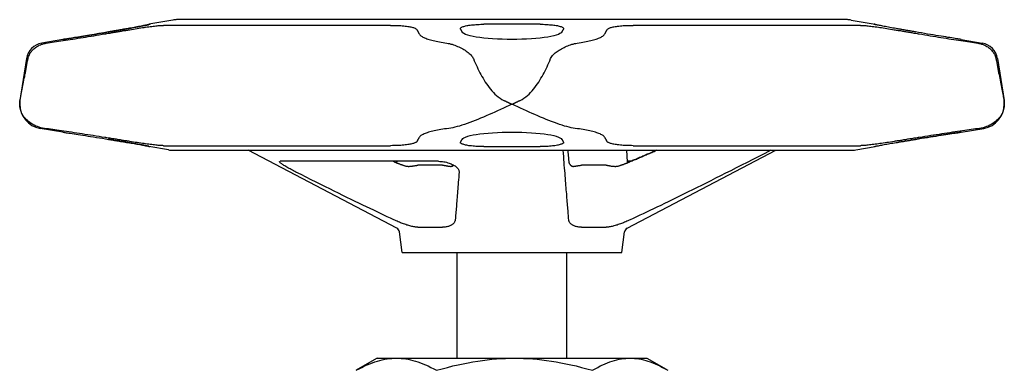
# Model space of a CAD drawing. Header units: millimetres. Extents: x 93 to 4188, y 32 to 529.
# Tile 3 of 9: x 282 to 382, y 326 to 362. Entities that reach past the tile are written whole.
import ezdxf

# ---------------------------------------------------------------- set-up
doc = ezdxf.new("R2010")
doc.units = ezdxf.units.MM
doc.layers.add('DETAIL', color=2, linetype='Continuous')

msp = doc.modelspace()

# ---------------------------------------------------------------- linework, layer by layer
at = {"layer": 'DETAIL'}
for p, q in [((297.61, 361.9), (295.17, 361.47)), ((295.28, 361.47), (295.17, 361.47)), ((295.17, 361.44), (295.17, 361.47)), ((319.81, 361.36), (296.66, 361.36)), ((366.33, 361.94), (298.01, 361.94)), ((335.05, 361.47), (329.29, 361.47)), ((367.68, 361.36), (344.53, 361.36)), ((366.73, 361.9), (369.17, 361.47)), ((369.17, 361.47), (369.06, 361.47)), ((369.17, 361.44), (369.17, 361.47)), ((286.42, 359.93), (284.26, 359.55)), ((377.92, 359.93), (380.08, 359.55)), ((282.71, 357.97), (282.05, 353.72)), ((381.63, 357.97), (382.29, 353.72)), ((282.02, 353.34), (282.02, 353.34)), ((282.02, 353.34), (282.02, 353.34)), ((282.02, 353.34), (282.02, 353.34)), ((286.42, 350.48), (284.11, 350.87)), ((377.92, 350.48), (380.23, 350.87)), ((295.17, 349.01), (295.17, 349.05)), ((296.66, 349.11), (319.81, 349.11)), ((344.53, 349.11), (367.68, 349.11)), ((369.17, 349.01), (369.17, 349.05)), ((295.17, 349.01), (295.28, 349.01)), ((297.17, 348.68), (295.17, 349.01)), ((297.68, 348.64), (366.66, 348.64)), ((320.44, 340.71), (305.28, 348.64)), ((329.29, 349.01), (335.05, 349.01)), ((343.84, 348.64), (343.9, 347.48)), ((343.9, 340.71), (359.06, 348.64)), ((367.18, 348.68), (369.17, 349.01)), ((369.06, 349.01), (369.17, 349.01)), ((324.7, 347.52), (308.57, 347.52)), ((320.06, 347.52), (320.13, 347.49)), ((320.44, 347.52), (320.44, 347.48)), ((325.09, 347.11), (322.58, 347.11)), ((341.76, 347.11), (339.25, 347.11)), ((344.28, 347.52), (343.9, 347.52)), ((325.93, 347), (325.93, 347)), ((342.69, 347), (342.69, 347)), ((320.98, 338.24), (320.71, 340.33)), ((322.58, 340.81), (325.09, 340.81)), ((339.25, 340.81), (341.76, 340.81)), ((343.36, 338.24), (343.63, 340.33)), ((320.98, 338.24), (343.36, 338.24)), ((326.57, 327.47), (326.57, 338.24)), ((337.77, 327.47), (337.77, 338.24)), ((318.42, 327.47), (316.46, 326.34)), ((318.42, 327.47), (345.92, 327.47)), ((345.92, 327.47), (347.88, 326.34))]:
    msp.add_line(p, q, dxfattribs=at)
at = {"layer": 'DETAIL', "flags": 128}
for points in [[(295.28, 361.47), (295.29, 361.47), (295.28, 361.47), (295.27, 361.46), (295.24, 361.45), (295.2, 361.44), (295.15, 361.43), (295.08, 361.42), (295.01, 361.4), (294.93, 361.39), (294.84, 361.37), (294.74, 361.35), (294.63, 361.33), (294.52, 361.3), (294.39, 361.28), (294.26, 361.25), (294.12, 361.23), (293.97, 361.2), (293.82, 361.17), (293.67, 361.14), (293.52, 361.12), (293.37, 361.09), (293.21, 361.06), (293.06, 361.04), (292.9, 361.01)], [(292.9, 361.01), (293.02, 361.03), (293.14, 361.05), (293.26, 361.07), (293.38, 361.09), (293.49, 361.11), (293.61, 361.13), (293.73, 361.16), (293.84, 361.18), (293.96, 361.2), (294.07, 361.22), (294.18, 361.24), (294.28, 361.26), (294.39, 361.28), (294.48, 361.3), (294.58, 361.31), (294.66, 361.33), (294.75, 361.35), (294.82, 361.36), (294.89, 361.38), (294.96, 361.39), (295.02, 361.4), (295.08, 361.42), (295.13, 361.43), (295.17, 361.44)], [(293.23, 360.92), (293.42, 360.95), (293.61, 360.98), (293.8, 361.01), (293.99, 361.04), (294.17, 361.07), (294.35, 361.1), (294.52, 361.13), (294.69, 361.15), (294.85, 361.17), (295.01, 361.2), (295.17, 361.22), (295.32, 361.24), (295.47, 361.26), (295.62, 361.28), (295.76, 361.29), (295.89, 361.31), (296.01, 361.32), (296.13, 361.33), (296.24, 361.34), (296.34, 361.35), (296.44, 361.36), (296.52, 361.36), (296.59, 361.36), (296.66, 361.36)], [(319.81, 361.36), (319.99, 361.36), (320.16, 361.36), (320.33, 361.36), (320.5, 361.35), (320.67, 361.34), (320.83, 361.33), (320.99, 361.32), (321.14, 361.31), (321.28, 361.29), (321.42, 361.28), (321.55, 361.26), (321.67, 361.24), (321.78, 361.22), (321.88, 361.2), (321.98, 361.17), (322.07, 361.15), (322.15, 361.13), (322.22, 361.1), (322.29, 361.07), (322.34, 361.04), (322.39, 361.01), (322.43, 360.98), (322.46, 360.95), (322.49, 360.92)], [(326.93, 361.01), (326.92, 361.04), (326.93, 361.06), (326.94, 361.09), (326.96, 361.12), (327, 361.14), (327.05, 361.17), (327.11, 361.2), (327.18, 361.23), (327.26, 361.25), (327.35, 361.28), (327.45, 361.3), (327.56, 361.33), (327.67, 361.35), (327.79, 361.37), (327.92, 361.39), (328.05, 361.4), (328.2, 361.42), (328.34, 361.43), (328.5, 361.44), (328.66, 361.45), (328.82, 361.46), (328.98, 361.47), (329.14, 361.47), (329.29, 361.47)], [(335.05, 361.47), (335.2, 361.47), (335.36, 361.47), (335.52, 361.46), (335.68, 361.45), (335.84, 361.44), (336, 361.43), (336.15, 361.42), (336.29, 361.4), (336.43, 361.39), (336.55, 361.37), (336.67, 361.35), (336.79, 361.33), (336.89, 361.3), (336.99, 361.28), (337.08, 361.25), (337.17, 361.23), (337.23, 361.2), (337.29, 361.17), (337.34, 361.14), (337.38, 361.12), (337.4, 361.09), (337.42, 361.06), (337.42, 361.04), (337.41, 361.01)], [(341.86, 360.92), (341.88, 360.95), (341.91, 360.98), (341.95, 361.01), (342, 361.04), (342.06, 361.07), (342.12, 361.1), (342.2, 361.13), (342.28, 361.15), (342.36, 361.17), (342.46, 361.2), (342.56, 361.22), (342.67, 361.24), (342.8, 361.26), (342.92, 361.28), (343.06, 361.29), (343.21, 361.31), (343.36, 361.32), (343.51, 361.33), (343.67, 361.34), (343.84, 361.35), (344.01, 361.36), (344.18, 361.36), (344.35, 361.36), (344.53, 361.36)], [(367.68, 361.36), (367.75, 361.36), (367.82, 361.36), (367.91, 361.36), (368, 361.35), (368.1, 361.34), (368.21, 361.33), (368.33, 361.32), (368.45, 361.31), (368.58, 361.29), (368.72, 361.28), (368.87, 361.26), (369.02, 361.24), (369.17, 361.22), (369.33, 361.2), (369.49, 361.17), (369.65, 361.15), (369.82, 361.13), (369.99, 361.1), (370.17, 361.07), (370.35, 361.04), (370.54, 361.01), (370.73, 360.98), (370.92, 360.95), (371.11, 360.92)], [(371.44, 361.01), (371.29, 361.04), (371.13, 361.06), (370.98, 361.09), (370.82, 361.12), (370.67, 361.14), (370.52, 361.17), (370.37, 361.2), (370.23, 361.23), (370.09, 361.25), (369.95, 361.28), (369.83, 361.3), (369.71, 361.33), (369.6, 361.35), (369.5, 361.37), (369.41, 361.39), (369.33, 361.4), (369.26, 361.42), (369.19, 361.43), (369.14, 361.44), (369.1, 361.45), (369.07, 361.46), (369.06, 361.47), (369.05, 361.47), (369.06, 361.47)], [(284.72, 359.55), (284.92, 359.58), (285.13, 359.61), (285.33, 359.64), (285.54, 359.67), (285.76, 359.7), (285.98, 359.74), (286.21, 359.77), (286.44, 359.81), (286.68, 359.84), (286.92, 359.88), (287.17, 359.92), (287.42, 359.96), (287.68, 360), (287.94, 360.04), (288.2, 360.08), (288.47, 360.13), (288.74, 360.17), (289.01, 360.22), (289.29, 360.26), (289.57, 360.31), (289.85, 360.35), (290.13, 360.4), (290.41, 360.45), (290.69, 360.49)], [(291.08, 360.69), (290.58, 360.61), (290.08, 360.52), (289.6, 360.44), (289.14, 360.37), (288.71, 360.29), (288.31, 360.23), (287.95, 360.17), (287.61, 360.12), (287.31, 360.07), (287.04, 360.03), (286.82, 359.99), (286.64, 359.96), (286.52, 359.94), (286.45, 359.93), (286.42, 359.93), (286.45, 359.93), (286.52, 359.94), (286.64, 359.96), (286.82, 359.99), (287.04, 360.03), (287.31, 360.07), (287.61, 360.12), (287.95, 360.17), (288.31, 360.23), (288.71, 360.29), (289.14, 360.37), (289.6, 360.44), (290.08, 360.52), (290.58, 360.61), (291.08, 360.69)], [(290.69, 360.49), (290.8, 360.51), (290.91, 360.53), (291.02, 360.55), (291.13, 360.57), (291.23, 360.58), (291.34, 360.6), (291.45, 360.62), (291.55, 360.64), (291.66, 360.66), (291.77, 360.67), (291.87, 360.69), (291.98, 360.71), (292.09, 360.73), (292.19, 360.74), (292.3, 360.76), (292.4, 360.78), (292.5, 360.8), (292.61, 360.82), (292.71, 360.83), (292.82, 360.85), (292.92, 360.87), (293.02, 360.88), (293.13, 360.9), (293.23, 360.92)], [(291.08, 360.69), (291.15, 360.71), (291.23, 360.72), (291.31, 360.73), (291.39, 360.75), (291.46, 360.76), (291.54, 360.77), (291.62, 360.79), (291.69, 360.8), (291.77, 360.81), (291.84, 360.83), (291.92, 360.84), (292, 360.85), (292.07, 360.87), (292.15, 360.88), (292.22, 360.89), (292.3, 360.91), (292.37, 360.92), (292.45, 360.93), (292.52, 360.94), (292.6, 360.96), (292.67, 360.97), (292.75, 360.98), (292.82, 361), (292.9, 361.01)], [(292.9, 361.01), (292.82, 361), (292.75, 360.98), (292.67, 360.97), (292.6, 360.96), (292.52, 360.94), (292.45, 360.93), (292.37, 360.92), (292.3, 360.91), (292.22, 360.89), (292.15, 360.88), (292.07, 360.87), (292, 360.85), (291.92, 360.84), (291.84, 360.83), (291.77, 360.81), (291.69, 360.8), (291.62, 360.79), (291.54, 360.77), (291.46, 360.76), (291.39, 360.75), (291.31, 360.73), (291.23, 360.72), (291.15, 360.71), (291.08, 360.69)], [(322.49, 360.92), (322.49, 360.9), (322.5, 360.88), (322.51, 360.87), (322.52, 360.85), (322.53, 360.83), (322.54, 360.82), (322.55, 360.8), (322.56, 360.78), (322.57, 360.76), (322.58, 360.74), (322.59, 360.73), (322.59, 360.71), (322.6, 360.69), (322.61, 360.67), (322.62, 360.66), (322.63, 360.64), (322.64, 360.62), (322.65, 360.6), (322.66, 360.58), (322.67, 360.57), (322.68, 360.55), (322.69, 360.53), (322.7, 360.51), (322.71, 360.49)], [(322.71, 360.49), (322.74, 360.45), (322.77, 360.4), (322.82, 360.35), (322.87, 360.31), (322.94, 360.26), (323.01, 360.22), (323.09, 360.17), (323.18, 360.13), (323.27, 360.08), (323.38, 360.04), (323.49, 360), (323.6, 359.96), (323.73, 359.92), (323.86, 359.88), (324, 359.84), (324.15, 359.81), (324.3, 359.77), (324.46, 359.74), (324.62, 359.7), (324.79, 359.67), (324.96, 359.64), (325.15, 359.61), (325.34, 359.58), (325.53, 359.55)], [(327.09, 360.69), (327.08, 360.71), (327.08, 360.72), (327.07, 360.73), (327.06, 360.75), (327.06, 360.76), (327.05, 360.77), (327.04, 360.79), (327.04, 360.8), (327.03, 360.81), (327.02, 360.83), (327.02, 360.84), (327.01, 360.85), (327, 360.87), (327, 360.88), (326.99, 360.89), (326.98, 360.91), (326.98, 360.92), (326.97, 360.93), (326.96, 360.94), (326.96, 360.96), (326.95, 360.97), (326.94, 360.98), (326.94, 361), (326.93, 361.01)], [(337.25, 360.69), (337.18, 360.61), (337.06, 360.52), (336.9, 360.44), (336.68, 360.37), (336.43, 360.29), (336.13, 360.23), (335.81, 360.17), (335.44, 360.12), (335.04, 360.07), (334.6, 360.03), (334.14, 359.99), (333.66, 359.96), (333.16, 359.94), (332.66, 359.93), (332.17, 359.93), (331.68, 359.93), (331.18, 359.94), (330.68, 359.96), (330.2, 359.99), (329.74, 360.03), (329.3, 360.07), (328.9, 360.12), (328.53, 360.17), (328.21, 360.23), (327.92, 360.29), (327.66, 360.37), (327.45, 360.44), (327.28, 360.52), (327.16, 360.61), (327.09, 360.69)], [(337.41, 361.01), (337.4, 361), (337.4, 360.98), (337.39, 360.97), (337.38, 360.96), (337.38, 360.94), (337.37, 360.93), (337.37, 360.92), (337.36, 360.91), (337.35, 360.89), (337.35, 360.88), (337.34, 360.87), (337.33, 360.85), (337.33, 360.84), (337.32, 360.83), (337.31, 360.81), (337.31, 360.8), (337.3, 360.79), (337.29, 360.77), (337.29, 360.76), (337.28, 360.75), (337.27, 360.73), (337.27, 360.72), (337.26, 360.71), (337.25, 360.69)], [(338.81, 359.55), (339.01, 359.58), (339.2, 359.61), (339.38, 359.64), (339.56, 359.67), (339.72, 359.7), (339.89, 359.74), (340.04, 359.77), (340.2, 359.81), (340.34, 359.84), (340.48, 359.88), (340.61, 359.92), (340.74, 359.96), (340.86, 360), (340.97, 360.04), (341.07, 360.08), (341.17, 360.13), (341.25, 360.17), (341.33, 360.22), (341.41, 360.26), (341.47, 360.31), (341.52, 360.35), (341.57, 360.4), (341.61, 360.45), (341.63, 360.49)], [(341.63, 360.49), (341.64, 360.51), (341.65, 360.53), (341.66, 360.55), (341.67, 360.57), (341.68, 360.58), (341.69, 360.6), (341.7, 360.62), (341.71, 360.64), (341.72, 360.66), (341.73, 360.67), (341.74, 360.69), (341.75, 360.71), (341.76, 360.73), (341.77, 360.74), (341.77, 360.76), (341.78, 360.78), (341.79, 360.8), (341.8, 360.82), (341.81, 360.83), (341.82, 360.85), (341.83, 360.87), (341.84, 360.88), (341.85, 360.9), (341.86, 360.92)], [(371.11, 360.92), (371.21, 360.9), (371.32, 360.88), (371.42, 360.87), (371.52, 360.85), (371.63, 360.83), (371.73, 360.82), (371.84, 360.8), (371.94, 360.78), (372.05, 360.76), (372.15, 360.74), (372.26, 360.73), (372.36, 360.71), (372.47, 360.69), (372.57, 360.67), (372.68, 360.66), (372.79, 360.64), (372.89, 360.62), (373, 360.6), (373.11, 360.58), (373.22, 360.57), (373.32, 360.55), (373.43, 360.53), (373.54, 360.51), (373.65, 360.49)], [(373.27, 360.69), (373.19, 360.71), (373.11, 360.72), (373.03, 360.73), (372.96, 360.75), (372.88, 360.76), (372.8, 360.77), (372.73, 360.79), (372.65, 360.8), (372.57, 360.81), (372.5, 360.83), (372.42, 360.84), (372.34, 360.85), (372.27, 360.87), (372.19, 360.88), (372.12, 360.89), (372.04, 360.91), (371.97, 360.92), (371.89, 360.93), (371.82, 360.94), (371.74, 360.96), (371.67, 360.97), (371.59, 360.98), (371.52, 361), (371.44, 361.01)], [(377.92, 359.93), (377.91, 359.93), (377.88, 359.93), (377.83, 359.94), (377.77, 359.95), (377.68, 359.97), (377.57, 359.98), (377.45, 360), (377.3, 360.03), (377.14, 360.05), (376.96, 360.08), (376.77, 360.11), (376.57, 360.14), (376.35, 360.18), (376.12, 360.21), (375.88, 360.25), (375.63, 360.29), (375.36, 360.34), (375.09, 360.38), (374.8, 360.43), (374.5, 360.48), (374.2, 360.53), (373.89, 360.59), (373.58, 360.64), (373.27, 360.69)], [(373.65, 360.49), (373.93, 360.45), (374.21, 360.4), (374.49, 360.35), (374.77, 360.31), (375.05, 360.26), (375.33, 360.22), (375.6, 360.17), (375.87, 360.13), (376.14, 360.08), (376.4, 360.04), (376.66, 360), (376.92, 359.96), (377.17, 359.92), (377.42, 359.88), (377.66, 359.84), (377.9, 359.81), (378.14, 359.77), (378.36, 359.74), (378.58, 359.7), (378.8, 359.67), (379.01, 359.64), (379.22, 359.61), (379.42, 359.58), (379.62, 359.55)], [(282.87, 357.97), (282.9, 358.08), (282.93, 358.19), (282.97, 358.29), (283.01, 358.38), (283.05, 358.47), (283.1, 358.55), (283.15, 358.62), (283.21, 358.7), (283.27, 358.77), (283.33, 358.84), (283.4, 358.91), (283.47, 358.98), (283.55, 359.05), (283.64, 359.11), (283.72, 359.17), (283.82, 359.23), (283.92, 359.29), (284.02, 359.34), (284.13, 359.38), (284.24, 359.43), (284.35, 359.46), (284.47, 359.5), (284.6, 359.52), (284.72, 359.55)], [(325.53, 359.55), (325.66, 359.53), (325.8, 359.5), (325.93, 359.46), (326.07, 359.43), (326.21, 359.38), (326.35, 359.33), (326.49, 359.28), (326.63, 359.22), (326.76, 359.16), (326.9, 359.1), (327.03, 359.03), (327.16, 358.96), (327.28, 358.89), (327.4, 358.82), (327.51, 358.74), (327.62, 358.67), (327.72, 358.59), (327.81, 358.51), (327.9, 358.43), (327.99, 358.35), (328.06, 358.26), (328.13, 358.17), (328.19, 358.07), (328.24, 357.97)], [(336.1, 357.97), (336.16, 358.08), (336.23, 358.19), (336.3, 358.29), (336.39, 358.38), (336.48, 358.47), (336.57, 358.55), (336.67, 358.62), (336.77, 358.7), (336.87, 358.77), (336.98, 358.84), (337.1, 358.91), (337.22, 358.98), (337.34, 359.05), (337.47, 359.11), (337.6, 359.17), (337.73, 359.23), (337.86, 359.29), (338, 359.34), (338.13, 359.38), (338.27, 359.43), (338.41, 359.46), (338.54, 359.5), (338.68, 359.52), (338.81, 359.55)], [(379.62, 359.55), (379.74, 359.53), (379.87, 359.5), (379.99, 359.46), (380.1, 359.43), (380.22, 359.38), (380.33, 359.33), (380.43, 359.28), (380.53, 359.22), (380.63, 359.16), (380.72, 359.1), (380.81, 359.03), (380.89, 358.96), (380.96, 358.89), (381.03, 358.82), (381.1, 358.74), (381.16, 358.67), (381.21, 358.59), (381.26, 358.51), (381.31, 358.43), (381.35, 358.35), (381.39, 358.26), (381.42, 358.17), (381.45, 358.07), (381.47, 357.97)], [(282.06, 353.72), (282.08, 353.82), (282.1, 353.94), (282.12, 354.07), (282.15, 354.21), (282.18, 354.36), (282.21, 354.53), (282.24, 354.7), (282.28, 354.87), (282.31, 355.05), (282.35, 355.23), (282.38, 355.41), (282.42, 355.59), (282.45, 355.78), (282.49, 355.97), (282.53, 356.16), (282.56, 356.35), (282.6, 356.54), (282.64, 356.74), (282.68, 356.94), (282.71, 357.14), (282.75, 357.35), (282.79, 357.55), (282.83, 357.76), (282.87, 357.97)], [(328.24, 357.97), (328.33, 357.76), (328.42, 357.55), (328.51, 357.35), (328.61, 357.14), (328.7, 356.94), (328.8, 356.74), (328.9, 356.54), (329.01, 356.35), (329.11, 356.16), (329.22, 355.97), (329.34, 355.78), (329.45, 355.59), (329.57, 355.41), (329.7, 355.23), (329.83, 355.05), (329.97, 354.87), (330.12, 354.7), (330.27, 354.53), (330.43, 354.36), (330.6, 354.21), (330.77, 354.07), (330.95, 353.94), (331.14, 353.82), (331.33, 353.72)], [(333.01, 353.72), (333.2, 353.82), (333.39, 353.94), (333.57, 354.07), (333.74, 354.21), (333.91, 354.36), (334.07, 354.53), (334.22, 354.7), (334.37, 354.87), (334.51, 355.05), (334.64, 355.23), (334.77, 355.41), (334.89, 355.59), (335, 355.78), (335.12, 355.97), (335.23, 356.16), (335.33, 356.35), (335.44, 356.54), (335.54, 356.74), (335.64, 356.94), (335.74, 357.14), (335.83, 357.35), (335.92, 357.55), (336.01, 357.76), (336.1, 357.97)], [(381.47, 357.97), (381.51, 357.76), (381.55, 357.55), (381.59, 357.35), (381.63, 357.14), (381.67, 356.94), (381.7, 356.74), (381.74, 356.54), (381.78, 356.35), (381.82, 356.16), (381.85, 355.97), (381.89, 355.78), (381.92, 355.59), (381.96, 355.41), (381.99, 355.23), (382.03, 355.05), (382.06, 354.87), (382.1, 354.7), (382.13, 354.53), (382.16, 354.36), (382.19, 354.21), (382.22, 354.07), (382.24, 353.94), (382.26, 353.82), (382.28, 353.72)], [(282.02, 353.34), (282.02, 353.35), (282.02, 353.37), (282.02, 353.38), (282.02, 353.4), (282.02, 353.42), (282.02, 353.43), (282.02, 353.45), (282.02, 353.47), (282.03, 353.48), (282.03, 353.5), (282.03, 353.51), (282.03, 353.53), (282.03, 353.55), (282.03, 353.56), (282.03, 353.58), (282.04, 353.59), (282.04, 353.61), (282.04, 353.63), (282.04, 353.64), (282.05, 353.66), (282.05, 353.67), (282.05, 353.69), (282.05, 353.71), (282.06, 353.72)], [(284.54, 350.87), (284.36, 350.9), (284.18, 350.94), (284.01, 350.99), (283.83, 351.05), (283.67, 351.11), (283.51, 351.19), (283.35, 351.27), (283.2, 351.36), (283.06, 351.46), (282.92, 351.56), (282.8, 351.67), (282.68, 351.79), (282.58, 351.9), (282.48, 352.02), (282.39, 352.15), (282.31, 352.27), (282.24, 352.4), (282.19, 352.53), (282.13, 352.66), (282.09, 352.8), (282.06, 352.93), (282.04, 353.06), (282.03, 353.2), (282.02, 353.34)], [(332.17, 353.34), (331.88, 353.2), (331.58, 353.06), (331.29, 352.93), (331, 352.8), (330.7, 352.66), (330.41, 352.53), (330.12, 352.4), (329.83, 352.27), (329.54, 352.15), (329.26, 352.02), (328.97, 351.9), (328.69, 351.79), (328.41, 351.67), (328.13, 351.56), (327.86, 351.46), (327.59, 351.36), (327.32, 351.27), (327.07, 351.19), (326.82, 351.11), (326.59, 351.05), (326.36, 350.99), (326.14, 350.94), (325.93, 350.9), (325.73, 350.87)], [(331.33, 353.72), (331.37, 353.71), (331.4, 353.69), (331.44, 353.67), (331.47, 353.66), (331.51, 353.64), (331.54, 353.63), (331.58, 353.61), (331.61, 353.59), (331.65, 353.58), (331.68, 353.56), (331.72, 353.55), (331.75, 353.53), (331.79, 353.51), (331.82, 353.5), (331.86, 353.48), (331.89, 353.47), (331.93, 353.45), (331.96, 353.43), (332, 353.42), (332.03, 353.4), (332.07, 353.38), (332.1, 353.37), (332.14, 353.35), (332.17, 353.34)], [(332.17, 353.34), (332.21, 353.35), (332.24, 353.37), (332.28, 353.38), (332.31, 353.4), (332.35, 353.42), (332.38, 353.43), (332.42, 353.45), (332.45, 353.47), (332.49, 353.48), (332.52, 353.5), (332.56, 353.51), (332.59, 353.53), (332.63, 353.55), (332.66, 353.56), (332.7, 353.58), (332.73, 353.59), (332.76, 353.61), (332.8, 353.63), (332.83, 353.64), (332.87, 353.66), (332.9, 353.67), (332.94, 353.69), (332.97, 353.71), (333.01, 353.72)], [(338.62, 350.87), (338.41, 350.9), (338.2, 350.94), (337.98, 350.99), (337.75, 351.05), (337.52, 351.11), (337.27, 351.19), (337.02, 351.27), (336.76, 351.36), (336.49, 351.46), (336.21, 351.56), (335.93, 351.67), (335.65, 351.79), (335.37, 351.9), (335.09, 352.02), (334.8, 352.15), (334.51, 352.27), (334.22, 352.4), (333.93, 352.53), (333.64, 352.66), (333.35, 352.8), (333.05, 352.93), (332.76, 353.06), (332.47, 353.2), (332.17, 353.34)], [(382.32, 353.34), (382.32, 353.2), (382.3, 353.06), (382.28, 352.93), (382.25, 352.8), (382.21, 352.66), (382.16, 352.53), (382.1, 352.4), (382.03, 352.27), (381.95, 352.15), (381.86, 352.02), (381.77, 351.9), (381.66, 351.79), (381.54, 351.67), (381.42, 351.56), (381.28, 351.46), (381.14, 351.36), (380.99, 351.27), (380.83, 351.19), (380.67, 351.11), (380.51, 351.05), (380.34, 350.99), (380.16, 350.94), (379.98, 350.9), (379.8, 350.87)], [(382.28, 353.72), (382.29, 353.71), (382.29, 353.69), (382.29, 353.67), (382.29, 353.66), (382.3, 353.64), (382.3, 353.63), (382.3, 353.61), (382.3, 353.59), (382.31, 353.58), (382.31, 353.56), (382.31, 353.55), (382.31, 353.53), (382.31, 353.51), (382.31, 353.5), (382.32, 353.48), (382.32, 353.47), (382.32, 353.45), (382.32, 353.43), (382.32, 353.42), (382.32, 353.4), (382.32, 353.38), (382.32, 353.37), (382.32, 353.35), (382.32, 353.34)], [(290.69, 349.94), (290.4, 349.99), (290.11, 350.04), (289.81, 350.08), (289.52, 350.13), (289.23, 350.17), (288.95, 350.22), (288.67, 350.26), (288.38, 350.31), (288.11, 350.35), (287.83, 350.39), (287.56, 350.43), (287.3, 350.47), (287.04, 350.51), (286.78, 350.55), (286.53, 350.58), (286.29, 350.62), (286.05, 350.65), (285.82, 350.69), (285.6, 350.72), (285.38, 350.75), (285.16, 350.78), (284.95, 350.81), (284.74, 350.84), (284.54, 350.87)], [(286.42, 350.48), (286.43, 350.48), (286.46, 350.48), (286.51, 350.47), (286.57, 350.46), (286.66, 350.45), (286.77, 350.43), (286.89, 350.41), (287.04, 350.39), (287.2, 350.37), (287.38, 350.34), (287.57, 350.31), (287.77, 350.28), (287.99, 350.24), (288.22, 350.21), (288.45, 350.17), (288.71, 350.13), (288.98, 350.09), (289.25, 350.05), (289.54, 350), (289.84, 349.95), (290.14, 349.91), (290.45, 349.86), (290.76, 349.8), (291.08, 349.75)], [(325.73, 350.87), (325.51, 350.84), (325.31, 350.81), (325.11, 350.78), (324.93, 350.75), (324.74, 350.72), (324.57, 350.69), (324.4, 350.65), (324.24, 350.62), (324.09, 350.58), (323.94, 350.55), (323.8, 350.51), (323.66, 350.47), (323.54, 350.43), (323.42, 350.39), (323.31, 350.35), (323.21, 350.31), (323.11, 350.26), (323.03, 350.22), (322.95, 350.17), (322.88, 350.13), (322.83, 350.08), (322.78, 350.04), (322.74, 349.99), (322.71, 349.94)], [(327.09, 349.75), (327.16, 349.84), (327.28, 349.92), (327.45, 349.99), (327.66, 350.07), (327.92, 350.13), (328.21, 350.2), (328.53, 350.25), (328.9, 350.3), (329.3, 350.35), (329.74, 350.39), (330.2, 350.42), (330.69, 350.45), (331.18, 350.47), (331.68, 350.48), (332.17, 350.48), (332.66, 350.48), (333.16, 350.47), (333.66, 350.45), (334.14, 350.42), (334.6, 350.39), (335.04, 350.35), (335.44, 350.3), (335.81, 350.25), (336.13, 350.2), (336.42, 350.13), (336.68, 350.07), (336.9, 349.99), (337.06, 349.92), (337.18, 349.84), (337.25, 349.75)], [(341.63, 349.94), (341.6, 349.99), (341.56, 350.04), (341.52, 350.08), (341.46, 350.13), (341.39, 350.17), (341.32, 350.22), (341.23, 350.26), (341.14, 350.31), (341.03, 350.35), (340.92, 350.39), (340.8, 350.43), (340.68, 350.47), (340.54, 350.51), (340.4, 350.55), (340.25, 350.58), (340.1, 350.62), (339.94, 350.65), (339.77, 350.69), (339.6, 350.72), (339.42, 350.75), (339.23, 350.78), (339.03, 350.81), (338.83, 350.84), (338.62, 350.87)], [(377.92, 350.48), (377.91, 350.48), (377.88, 350.48), (377.83, 350.47), (377.77, 350.46), (377.68, 350.45), (377.57, 350.43), (377.45, 350.41), (377.3, 350.39), (377.14, 350.37), (376.96, 350.34), (376.77, 350.31), (376.57, 350.28), (376.35, 350.24), (376.13, 350.21), (375.89, 350.17), (375.63, 350.13), (375.37, 350.09), (375.09, 350.05), (374.8, 350), (374.5, 349.95), (374.2, 349.91), (373.89, 349.86), (373.58, 349.8), (373.26, 349.75)], [(373.27, 349.75), (373.58, 349.8), (373.89, 349.86), (374.2, 349.91), (374.5, 349.95), (374.8, 350), (375.09, 350.05), (375.37, 350.09), (375.63, 350.13), (375.89, 350.17), (376.13, 350.21), (376.35, 350.24), (376.57, 350.28), (376.77, 350.31), (376.96, 350.34), (377.14, 350.37), (377.3, 350.39), (377.45, 350.41), (377.57, 350.43), (377.68, 350.45), (377.77, 350.46), (377.83, 350.47), (377.88, 350.48), (377.91, 350.48), (377.92, 350.48)], [(379.8, 350.87), (379.6, 350.84), (379.39, 350.81), (379.18, 350.78), (378.96, 350.75), (378.74, 350.72), (378.52, 350.69), (378.29, 350.65), (378.05, 350.62), (377.81, 350.58), (377.56, 350.55), (377.3, 350.51), (377.04, 350.47), (376.78, 350.43), (376.51, 350.39), (376.23, 350.35), (375.96, 350.31), (375.68, 350.26), (375.39, 350.22), (375.11, 350.17), (374.82, 350.13), (374.53, 350.08), (374.24, 350.04), (373.94, 349.99), (373.65, 349.94)], [(293.23, 349.54), (293.13, 349.56), (293.02, 349.57), (292.92, 349.59), (292.82, 349.6), (292.71, 349.62), (292.61, 349.64), (292.5, 349.65), (292.4, 349.67), (292.3, 349.69), (292.19, 349.7), (292.09, 349.72), (291.98, 349.74), (291.87, 349.76), (291.77, 349.77), (291.66, 349.79), (291.55, 349.81), (291.45, 349.82), (291.34, 349.84), (291.23, 349.86), (291.13, 349.87), (291.02, 349.89), (290.91, 349.91), (290.8, 349.93), (290.69, 349.94)], [(292.9, 349.45), (292.82, 349.47), (292.75, 349.48), (292.67, 349.49), (292.6, 349.5), (292.52, 349.52), (292.45, 349.53), (292.37, 349.54), (292.3, 349.55), (292.22, 349.56), (292.15, 349.58), (292.07, 349.59), (292, 349.6), (291.92, 349.61), (291.84, 349.63), (291.77, 349.64), (291.69, 349.65), (291.62, 349.66), (291.54, 349.68), (291.46, 349.69), (291.39, 349.7), (291.31, 349.72), (291.23, 349.73), (291.15, 349.74), (291.08, 349.75)], [(291.08, 349.75), (291.15, 349.74), (291.23, 349.73), (291.31, 349.72), (291.39, 349.7), (291.46, 349.69), (291.54, 349.68), (291.62, 349.66), (291.69, 349.65), (291.77, 349.64), (291.84, 349.63), (291.92, 349.61), (292, 349.6), (292.07, 349.59), (292.15, 349.58), (292.22, 349.56), (292.3, 349.55), (292.37, 349.54), (292.45, 349.53), (292.52, 349.52), (292.6, 349.5), (292.67, 349.49), (292.75, 349.48), (292.82, 349.47), (292.9, 349.45)], [(295.17, 349.05), (295.13, 349.06), (295.08, 349.07), (295.02, 349.08), (294.96, 349.09), (294.89, 349.1), (294.82, 349.12), (294.75, 349.13), (294.66, 349.15), (294.58, 349.16), (294.48, 349.18), (294.39, 349.2), (294.28, 349.22), (294.18, 349.23), (294.07, 349.25), (293.96, 349.27), (293.84, 349.29), (293.73, 349.31), (293.61, 349.33), (293.49, 349.35), (293.38, 349.37), (293.26, 349.39), (293.14, 349.41), (293.02, 349.43), (292.9, 349.45)], [(292.9, 349.45), (293.06, 349.43), (293.21, 349.4), (293.37, 349.38), (293.52, 349.35), (293.67, 349.32), (293.82, 349.3), (293.97, 349.27), (294.12, 349.25), (294.26, 349.22), (294.39, 349.2), (294.52, 349.17), (294.63, 349.15), (294.74, 349.13), (294.84, 349.11), (294.93, 349.1), (295.01, 349.08), (295.08, 349.06), (295.15, 349.05), (295.2, 349.04), (295.24, 349.03), (295.27, 349.02), (295.28, 349.02), (295.29, 349.01), (295.28, 349.01)], [(296.66, 349.11), (296.59, 349.12), (296.52, 349.12), (296.44, 349.12), (296.34, 349.13), (296.24, 349.14), (296.13, 349.14), (296.01, 349.16), (295.89, 349.17), (295.76, 349.18), (295.62, 349.2), (295.47, 349.22), (295.32, 349.23), (295.17, 349.25), (295.01, 349.27), (294.85, 349.3), (294.69, 349.32), (294.53, 349.34), (294.35, 349.37), (294.17, 349.39), (293.99, 349.42), (293.8, 349.45), (293.61, 349.48), (293.42, 349.51), (293.23, 349.54)], [(322.49, 349.54), (322.46, 349.51), (322.43, 349.48), (322.39, 349.45), (322.34, 349.42), (322.28, 349.39), (322.22, 349.37), (322.15, 349.34), (322.07, 349.32), (321.98, 349.3), (321.88, 349.27), (321.78, 349.25), (321.67, 349.23), (321.55, 349.22), (321.42, 349.2), (321.28, 349.18), (321.14, 349.17), (320.99, 349.16), (320.83, 349.14), (320.67, 349.14), (320.5, 349.13), (320.33, 349.12), (320.16, 349.12), (319.99, 349.12), (319.81, 349.11)], [(322.71, 349.94), (322.7, 349.93), (322.69, 349.91), (322.68, 349.89), (322.67, 349.87), (322.66, 349.86), (322.65, 349.84), (322.64, 349.82), (322.63, 349.81), (322.62, 349.79), (322.61, 349.77), (322.6, 349.76), (322.59, 349.74), (322.59, 349.72), (322.58, 349.7), (322.57, 349.69), (322.56, 349.67), (322.55, 349.65), (322.54, 349.64), (322.53, 349.62), (322.52, 349.6), (322.51, 349.59), (322.5, 349.57), (322.49, 349.56), (322.49, 349.54)], [(329.29, 349.01), (329.14, 349.01), (328.98, 349.02), (328.82, 349.02), (328.66, 349.03), (328.5, 349.04), (328.35, 349.05), (328.2, 349.06), (328.05, 349.08), (327.92, 349.1), (327.79, 349.11), (327.67, 349.13), (327.56, 349.15), (327.45, 349.17), (327.35, 349.2), (327.26, 349.22), (327.18, 349.25), (327.11, 349.27), (327.05, 349.3), (327, 349.32), (326.96, 349.35), (326.94, 349.38), (326.93, 349.4), (326.92, 349.43), (326.93, 349.45)], [(326.93, 349.45), (326.94, 349.47), (326.94, 349.48), (326.95, 349.49), (326.96, 349.5), (326.96, 349.52), (326.97, 349.53), (326.98, 349.54), (326.98, 349.55), (326.99, 349.56), (327, 349.58), (327, 349.59), (327.01, 349.6), (327.02, 349.61), (327.02, 349.63), (327.03, 349.64), (327.04, 349.65), (327.04, 349.66), (327.05, 349.68), (327.06, 349.69), (327.06, 349.7), (327.07, 349.72), (327.08, 349.73), (327.08, 349.74), (327.09, 349.75)], [(337.41, 349.45), (337.42, 349.43), (337.42, 349.4), (337.4, 349.38), (337.38, 349.35), (337.34, 349.32), (337.29, 349.3), (337.23, 349.27), (337.16, 349.25), (337.08, 349.22), (336.99, 349.2), (336.89, 349.17), (336.79, 349.15), (336.67, 349.13), (336.55, 349.11), (336.43, 349.1), (336.29, 349.08), (336.15, 349.06), (336, 349.05), (335.84, 349.04), (335.68, 349.03), (335.52, 349.02), (335.36, 349.02), (335.2, 349.01), (335.05, 349.01)], [(337.25, 349.75), (337.26, 349.74), (337.27, 349.73), (337.27, 349.72), (337.28, 349.7), (337.29, 349.69), (337.29, 349.68), (337.3, 349.66), (337.31, 349.65), (337.31, 349.64), (337.32, 349.63), (337.33, 349.61), (337.33, 349.6), (337.34, 349.59), (337.35, 349.58), (337.35, 349.56), (337.36, 349.55), (337.37, 349.54), (337.37, 349.53), (337.38, 349.52), (337.38, 349.5), (337.39, 349.49), (337.4, 349.48), (337.4, 349.47), (337.41, 349.45)], [(341.86, 349.54), (341.85, 349.56), (341.84, 349.57), (341.83, 349.59), (341.82, 349.6), (341.81, 349.62), (341.8, 349.64), (341.79, 349.65), (341.78, 349.67), (341.77, 349.69), (341.77, 349.7), (341.76, 349.72), (341.75, 349.74), (341.74, 349.76), (341.73, 349.77), (341.72, 349.79), (341.71, 349.81), (341.7, 349.82), (341.69, 349.84), (341.68, 349.86), (341.67, 349.87), (341.66, 349.89), (341.65, 349.91), (341.64, 349.93), (341.63, 349.94)], [(344.53, 349.11), (344.35, 349.12), (344.18, 349.12), (344.01, 349.12), (343.84, 349.13), (343.67, 349.14), (343.51, 349.14), (343.36, 349.16), (343.21, 349.17), (343.06, 349.18), (342.93, 349.2), (342.8, 349.22), (342.68, 349.23), (342.56, 349.25), (342.46, 349.27), (342.36, 349.3), (342.28, 349.32), (342.2, 349.34), (342.12, 349.37), (342.06, 349.39), (342, 349.42), (341.95, 349.45), (341.91, 349.48), (341.88, 349.51), (341.86, 349.54)], [(371.11, 349.54), (370.92, 349.51), (370.73, 349.48), (370.54, 349.45), (370.35, 349.42), (370.17, 349.39), (369.99, 349.37), (369.82, 349.34), (369.65, 349.32), (369.49, 349.3), (369.33, 349.27), (369.17, 349.25), (369.02, 349.23), (368.87, 349.22), (368.72, 349.2), (368.58, 349.18), (368.45, 349.17), (368.33, 349.16), (368.21, 349.14), (368.1, 349.14), (368, 349.13), (367.91, 349.12), (367.82, 349.12), (367.75, 349.12), (367.68, 349.11)], [(369.06, 349.01), (369.05, 349.01), (369.06, 349.02), (369.07, 349.02), (369.1, 349.03), (369.14, 349.04), (369.19, 349.05), (369.26, 349.06), (369.33, 349.08), (369.41, 349.1), (369.5, 349.11), (369.6, 349.13), (369.71, 349.15), (369.83, 349.17), (369.95, 349.2), (370.08, 349.22), (370.23, 349.25), (370.37, 349.27), (370.52, 349.3), (370.67, 349.32), (370.82, 349.35), (370.98, 349.38), (371.13, 349.4), (371.29, 349.43), (371.44, 349.45)], [(373.65, 349.94), (373.54, 349.93), (373.43, 349.91), (373.32, 349.89), (373.22, 349.87), (373.11, 349.86), (373, 349.84), (372.89, 349.82), (372.79, 349.81), (372.68, 349.79), (372.57, 349.77), (372.47, 349.76), (372.36, 349.74), (372.26, 349.72), (372.15, 349.7), (372.05, 349.69), (371.94, 349.67), (371.84, 349.65), (371.73, 349.64), (371.63, 349.62), (371.52, 349.6), (371.42, 349.59), (371.32, 349.57), (371.21, 349.56), (371.11, 349.54)], [(371.44, 349.45), (371.52, 349.47), (371.59, 349.48), (371.67, 349.49), (371.74, 349.5), (371.82, 349.52), (371.89, 349.53), (371.97, 349.54), (372.04, 349.55), (372.12, 349.56), (372.19, 349.58), (372.27, 349.59), (372.34, 349.6), (372.42, 349.61), (372.5, 349.63), (372.57, 349.64), (372.65, 349.65), (372.73, 349.66), (372.8, 349.68), (372.88, 349.69), (372.96, 349.7), (373.03, 349.72), (373.11, 349.73), (373.19, 349.74), (373.27, 349.75)], [(337.96, 341.56), (337.94, 341.71), (337.93, 341.86), (337.92, 342.02), (337.9, 342.18), (337.89, 342.34), (337.88, 342.51), (337.86, 342.68), (337.85, 342.85), (337.83, 343.03), (337.82, 343.21), (337.8, 343.4), (337.79, 343.59), (337.77, 343.79), (337.75, 343.99), (337.74, 344.2), (337.72, 344.41), (337.7, 344.62), (337.68, 344.84), (337.67, 345.07), (337.65, 345.3), (337.63, 345.54), (337.61, 345.79), (337.59, 346.04), (337.57, 346.3), (337.55, 346.56), (337.53, 346.84), (337.5, 347.12), (337.48, 347.4), (337.46, 347.7), (337.44, 348), (337.41, 348.31), (337.39, 348.64)], [(337.85, 348.64), (337.85, 348.58), (337.86, 348.53), (337.86, 348.48), (337.87, 348.43), (337.87, 348.38), (337.88, 348.33), (337.88, 348.28), (337.89, 348.23), (337.89, 348.18), (337.89, 348.13), (337.9, 348.08), (337.9, 348.04), (337.91, 347.99), (337.91, 347.94), (337.92, 347.89), (337.92, 347.85), (337.93, 347.8), (337.93, 347.75), (337.93, 347.71), (337.94, 347.66), (337.94, 347.62), (337.95, 347.57), (337.95, 347.53), (337.96, 347.49)], [(358.55, 348.64), (357.92, 348.31), (357.31, 348), (356.71, 347.7), (356.12, 347.4), (355.55, 347.12), (355, 346.84), (354.46, 346.56), (353.93, 346.3), (353.42, 346.04), (352.91, 345.79), (352.42, 345.54), (351.94, 345.3), (351.48, 345.07), (351.02, 344.84), (350.57, 344.62), (350.13, 344.41), (349.71, 344.2), (349.29, 343.99), (348.88, 343.79), (348.47, 343.59), (348.08, 343.4), (347.69, 343.21), (347.32, 343.03), (346.94, 342.85), (346.58, 342.68), (346.22, 342.51), (345.87, 342.34), (345.53, 342.18), (345.19, 342.02), (344.86, 341.86), (344.53, 341.71), (344.21, 341.56)], [(344.21, 347.49), (344.32, 347.53), (344.42, 347.57), (344.53, 347.62), (344.63, 347.66), (344.74, 347.71), (344.85, 347.75), (344.95, 347.8), (345.06, 347.85), (345.17, 347.89), (345.28, 347.94), (345.39, 347.99), (345.5, 348.04), (345.61, 348.08), (345.73, 348.13), (345.84, 348.18), (345.95, 348.23), (346.07, 348.28), (346.18, 348.33), (346.3, 348.38), (346.41, 348.43), (346.53, 348.48), (346.65, 348.53), (346.77, 348.58), (346.89, 348.64)], [(346.89, 348.64), (346.77, 348.58), (346.65, 348.53), (346.53, 348.48), (346.41, 348.43), (346.3, 348.38), (346.18, 348.33), (346.07, 348.28), (345.95, 348.23), (345.84, 348.18), (345.73, 348.13), (345.61, 348.08), (345.5, 348.04), (345.39, 347.99), (345.28, 347.94), (345.17, 347.89), (345.06, 347.85), (344.95, 347.8), (344.85, 347.75), (344.74, 347.71), (344.63, 347.66), (344.53, 347.62), (344.42, 347.57), (344.32, 347.53), (344.21, 347.49)], [(310.16, 346.42), (310.04, 346.49), (309.92, 346.55), (309.8, 346.61), (309.68, 346.67), (309.57, 346.74), (309.46, 346.8), (309.34, 346.86), (309.24, 346.92), (309.13, 346.99), (309.04, 347.05), (308.94, 347.1), (308.86, 347.16), (308.78, 347.21), (308.72, 347.26), (308.66, 347.3), (308.61, 347.34), (308.57, 347.38), (308.53, 347.42), (308.51, 347.45), (308.5, 347.47), (308.5, 347.49), (308.52, 347.5), (308.54, 347.51), (308.57, 347.52)], [(320.13, 347.49), (320.18, 347.46), (320.23, 347.44), (320.28, 347.42), (320.33, 347.4), (320.38, 347.38), (320.43, 347.36), (320.48, 347.34), (320.53, 347.32), (320.58, 347.3), (320.63, 347.29), (320.68, 347.27), (320.72, 347.25), (320.77, 347.23), (320.82, 347.21), (320.87, 347.2), (320.91, 347.18), (320.96, 347.16), (321.01, 347.15), (321.06, 347.13), (321.1, 347.11), (321.15, 347.1), (321.2, 347.08), (321.25, 347.07), (321.29, 347.05)], [(321.29, 347.05), (321.34, 347.04), (321.39, 347.03), (321.44, 347.02), (321.49, 347.01), (321.55, 347.01), (321.6, 347), (321.65, 347), (321.71, 347), (321.76, 347.01), (321.81, 347.01), (321.87, 347.02), (321.92, 347.02), (321.97, 347.03), (322.03, 347.04), (322.08, 347.05), (322.13, 347.05), (322.18, 347.06), (322.24, 347.07), (322.29, 347.08), (322.35, 347.09), (322.4, 347.1), (322.46, 347.1), (322.52, 347.11), (322.58, 347.11)], [(324.7, 347.52), (324.83, 347.51), (324.96, 347.5), (325.1, 347.49), (325.23, 347.47), (325.37, 347.45), (325.5, 347.42), (325.63, 347.38), (325.76, 347.34), (325.88, 347.3), (325.99, 347.26), (326.09, 347.21), (326.19, 347.16), (326.29, 347.1), (326.38, 347.05), (326.46, 346.99), (326.53, 346.92), (326.59, 346.86), (326.65, 346.8), (326.69, 346.74), (326.73, 346.67), (326.75, 346.61), (326.77, 346.55), (326.78, 346.49), (326.78, 346.42)], [(325.09, 347.11), (325.15, 347.11), (325.21, 347.11), (325.27, 347.1), (325.32, 347.1), (325.38, 347.09), (325.43, 347.08), (325.48, 347.07), (325.54, 347.06), (325.59, 347.05), (325.63, 347.04), (325.68, 347.03), (325.73, 347.03), (325.77, 347.02), (325.81, 347.01), (325.85, 347.01), (325.89, 347), (325.93, 347), (325.96, 347), (325.99, 347.01), (326.02, 347.01), (326.05, 347.02), (326.07, 347.03), (326.1, 347.04), (326.12, 347.05)], [(326.12, 347.05), (326.12, 347.06), (326.13, 347.06), (326.13, 347.06), (326.14, 347.07), (326.14, 347.07), (326.15, 347.07), (326.15, 347.08), (326.15, 347.08), (326.16, 347.08), (326.16, 347.09), (326.17, 347.09), (326.17, 347.1), (326.18, 347.1), (326.18, 347.1), (326.19, 347.11), (326.19, 347.11), (326.19, 347.11), (326.2, 347.12), (326.2, 347.12), (326.21, 347.13), (326.21, 347.13), (326.21, 347.13), (326.22, 347.14), (326.22, 347.14)], [(337.96, 347.49), (337.96, 347.46), (337.96, 347.44), (337.96, 347.42), (337.97, 347.4), (337.98, 347.38), (337.98, 347.36), (337.99, 347.34), (338, 347.32), (338.01, 347.3), (338.01, 347.29), (338.02, 347.27), (338.04, 347.25), (338.05, 347.23), (338.06, 347.21), (338.07, 347.2), (338.09, 347.18), (338.1, 347.16), (338.11, 347.15), (338.13, 347.13), (338.15, 347.11), (338.17, 347.1), (338.18, 347.08), (338.2, 347.07), (338.22, 347.05)], [(338.22, 347.05), (338.25, 347.04), (338.27, 347.03), (338.29, 347.02), (338.32, 347.01), (338.35, 347.01), (338.38, 347), (338.41, 347), (338.44, 347), (338.48, 347.01), (338.51, 347.01), (338.55, 347.02), (338.59, 347.02), (338.63, 347.03), (338.67, 347.04), (338.72, 347.05), (338.76, 347.05), (338.81, 347.06), (338.86, 347.07), (338.92, 347.08), (338.97, 347.09), (339.04, 347.1), (339.1, 347.1), (339.18, 347.11), (339.25, 347.11)], [(341.76, 347.11), (341.81, 347.11), (341.86, 347.11), (341.9, 347.1), (341.95, 347.1), (342, 347.09), (342.06, 347.08), (342.11, 347.07), (342.16, 347.06), (342.22, 347.05), (342.27, 347.04), (342.33, 347.03), (342.39, 347.03), (342.45, 347.02), (342.51, 347.01), (342.57, 347.01), (342.63, 347), (342.68, 347), (342.74, 347), (342.79, 347.01), (342.85, 347.01), (342.9, 347.02), (342.95, 347.03), (343, 347.04), (343.05, 347.05)], [(343.05, 347.05), (343.09, 347.07), (343.14, 347.08), (343.19, 347.1), (343.24, 347.11), (343.28, 347.13), (343.33, 347.15), (343.38, 347.16), (343.43, 347.18), (343.47, 347.2), (343.52, 347.21), (343.57, 347.23), (343.62, 347.25), (343.66, 347.27), (343.71, 347.29), (343.76, 347.3), (343.81, 347.32), (343.86, 347.34), (343.91, 347.36), (343.96, 347.38), (344.01, 347.4), (344.06, 347.42), (344.11, 347.44), (344.16, 347.46), (344.21, 347.49)], [(344.21, 347.49), (344.2, 347.48), (344.19, 347.48), (344.18, 347.47), (344.16, 347.47), (344.15, 347.46), (344.14, 347.46), (344.13, 347.45), (344.11, 347.45), (344.1, 347.44), (344.09, 347.44), (344.08, 347.43), (344.07, 347.43), (344.05, 347.42), (344.04, 347.42), (344.03, 347.41), (344.02, 347.41), (344.01, 347.4), (343.99, 347.4), (343.98, 347.39), (343.97, 347.39), (343.96, 347.38), (343.95, 347.38), (343.93, 347.37), (343.92, 347.37)], [(320.13, 341.56), (319.8, 341.72), (319.47, 341.87), (319.13, 342.03), (318.79, 342.19), (318.43, 342.36), (318.08, 342.53), (317.71, 342.7), (317.34, 342.88), (316.96, 343.06), (316.57, 343.25), (316.18, 343.44), (315.77, 343.64), (315.36, 343.84), (314.94, 344.05), (314.51, 344.26), (314.07, 344.47), (313.62, 344.7), (313.16, 344.92), (312.69, 345.16), (312.21, 345.4), (311.72, 345.64), (311.21, 345.9), (310.69, 346.16), (310.16, 346.42)], [(326.78, 346.42), (326.76, 346.16), (326.74, 345.9), (326.72, 345.64), (326.7, 345.4), (326.68, 345.16), (326.66, 344.92), (326.64, 344.7), (326.63, 344.47), (326.61, 344.26), (326.59, 344.05), (326.58, 343.84), (326.56, 343.64), (326.54, 343.44), (326.53, 343.25), (326.51, 343.06), (326.5, 342.88), (326.48, 342.7), (326.47, 342.53), (326.45, 342.36), (326.44, 342.19), (326.43, 342.03), (326.41, 341.87), (326.4, 341.72), (326.39, 341.56)], [(322.58, 340.81), (322.5, 340.82), (322.43, 340.82), (322.34, 340.83), (322.26, 340.84), (322.17, 340.85), (322.07, 340.87), (321.98, 340.89), (321.88, 340.91), (321.78, 340.94), (321.67, 340.97), (321.57, 341), (321.46, 341.03), (321.35, 341.07), (321.24, 341.11), (321.13, 341.15), (321.02, 341.19), (320.91, 341.23), (320.81, 341.27), (320.7, 341.32), (320.59, 341.36), (320.47, 341.41), (320.36, 341.46), (320.24, 341.51), (320.13, 341.56)], [(326.39, 341.56), (326.38, 341.51), (326.37, 341.46), (326.35, 341.41), (326.33, 341.36), (326.31, 341.32), (326.29, 341.27), (326.26, 341.23), (326.22, 341.19), (326.18, 341.15), (326.14, 341.11), (326.09, 341.07), (326.04, 341.03), (325.98, 341), (325.92, 340.97), (325.85, 340.94), (325.78, 340.91), (325.71, 340.89), (325.63, 340.87), (325.54, 340.85), (325.46, 340.84), (325.37, 340.83), (325.28, 340.82), (325.18, 340.82), (325.09, 340.81)], [(339.25, 340.81), (339.16, 340.82), (339.06, 340.82), (338.97, 340.83), (338.88, 340.84), (338.8, 340.85), (338.71, 340.87), (338.64, 340.89), (338.56, 340.91), (338.49, 340.94), (338.42, 340.97), (338.36, 341), (338.3, 341.03), (338.25, 341.07), (338.2, 341.11), (338.16, 341.15), (338.12, 341.19), (338.09, 341.23), (338.06, 341.27), (338.03, 341.32), (338.01, 341.36), (337.99, 341.41), (337.97, 341.46), (337.96, 341.51), (337.96, 341.56)], [(344.21, 341.56), (344.1, 341.51), (343.98, 341.46), (343.87, 341.41), (343.76, 341.36), (343.64, 341.32), (343.53, 341.27), (343.43, 341.23), (343.32, 341.19), (343.21, 341.15), (343.1, 341.11), (342.99, 341.07), (342.88, 341.03), (342.78, 341), (342.67, 340.97), (342.56, 340.94), (342.46, 340.91), (342.36, 340.89), (342.27, 340.87), (342.17, 340.85), (342.08, 340.84), (342, 340.83), (341.92, 340.82), (341.84, 340.82), (341.76, 340.81)], [(316.3, 326.24), (316.59, 326.4), (316.87, 326.54), (317.15, 326.68), (317.42, 326.8), (317.69, 326.91), (317.95, 327.01), (318.2, 327.1), (318.46, 327.18), (318.71, 327.25), (318.95, 327.31), (319.2, 327.36), (319.44, 327.4), (319.68, 327.43), (319.92, 327.45), (320.15, 327.46), (320.39, 327.47), (320.63, 327.46), (320.87, 327.45), (321.11, 327.43), (321.35, 327.4), (321.59, 327.36), (321.83, 327.31), (322.08, 327.25), (322.33, 327.18), (322.58, 327.1), (322.84, 327.01), (323.1, 326.91), (323.36, 326.8), (323.64, 326.68), (323.91, 326.54), (324.2, 326.4), (324.49, 326.24)], [(324.49, 326.24), (325.05, 326.4), (325.6, 326.54), (326.14, 326.68), (326.67, 326.8), (327.18, 326.91), (327.69, 327.01), (328.19, 327.1), (328.68, 327.18), (329.16, 327.25), (329.64, 327.31), (330.11, 327.36), (330.58, 327.4), (331.04, 327.43), (331.5, 327.45), (331.97, 327.46), (332.43, 327.47), (332.89, 327.46), (333.35, 327.45), (333.81, 327.43), (334.28, 327.4), (334.74, 327.36), (335.22, 327.31), (335.69, 327.25), (336.18, 327.18), (336.67, 327.1), (337.16, 327.01), (337.67, 326.91), (338.18, 326.8), (338.71, 326.68), (339.25, 326.54), (339.8, 326.4), (340.36, 326.24)], [(340.36, 326.24), (340.64, 326.4), (340.9, 326.54), (341.16, 326.68), (341.42, 326.8), (341.67, 326.91), (341.91, 327.01), (342.15, 327.1), (342.39, 327.18), (342.62, 327.25), (342.85, 327.31), (343.08, 327.36), (343.31, 327.4), (343.53, 327.43), (343.76, 327.45), (343.98, 327.46), (344.2, 327.47), (344.43, 327.46), (344.65, 327.45), (344.87, 327.43), (345.1, 327.4), (345.33, 327.36), (345.55, 327.31), (345.79, 327.25), (346.02, 327.18), (346.26, 327.1), (346.5, 327.01), (346.74, 326.91), (346.99, 326.8), (347.24, 326.68), (347.5, 326.54), (347.77, 326.4), (348.04, 326.24)], [(316.46, 326.34), (316.45, 326.33), (316.45, 326.33), (316.44, 326.32), (316.43, 326.32), (316.43, 326.32), (316.42, 326.31), (316.41, 326.31), (316.41, 326.3), (316.4, 326.3), (316.39, 326.3), (316.38, 326.29), (316.38, 326.29), (316.37, 326.28), (316.36, 326.28), (316.36, 326.28), (316.35, 326.27), (316.34, 326.27), (316.34, 326.26), (316.33, 326.26), (316.32, 326.26), (316.32, 326.25), (316.31, 326.25), (316.3, 326.24), (316.3, 326.24)]]:
    msp.add_lwpolyline(points, dxfattribs=at)
at = {"layer": 'DETAIL'}
for centre, radius, start, end in [((298.01, 359.64), 2.3, 90, 100), ((366.33, 359.64), 2.3, 80, 90), ((284.59, 357.68), 1.9, 100, 171.1084), ((379.75, 357.68), 1.9, 8.8916, 80), ((284.52, 353.34), 2.5, 171.1084, 179.9944), ((284.52, 353.34), 2.5, 180.0056, 260.4723), ((379.82, 353.34), 2.5, 279.5277, 359.9944), ((379.82, 353.34), 2.5, 0.0056, 8.8916), ((297.68, 351.74), 3.1, 260.4723, 270), ((366.66, 351.74), 3.1, 270, 279.5277), ((319.94, 347.5), 0.5, 344.1962, 357), ((344.4, 347.5), 0.5, 183, 195.8091), ((320.21, 340.27), 0.5, 7.5, 62.4138), ((344.13, 340.27), 0.5, 117.5862, 172.5)]:
    msp.add_arc(centre, radius, start, end, dxfattribs=at)

doc.saveas('drawing.dxf')
